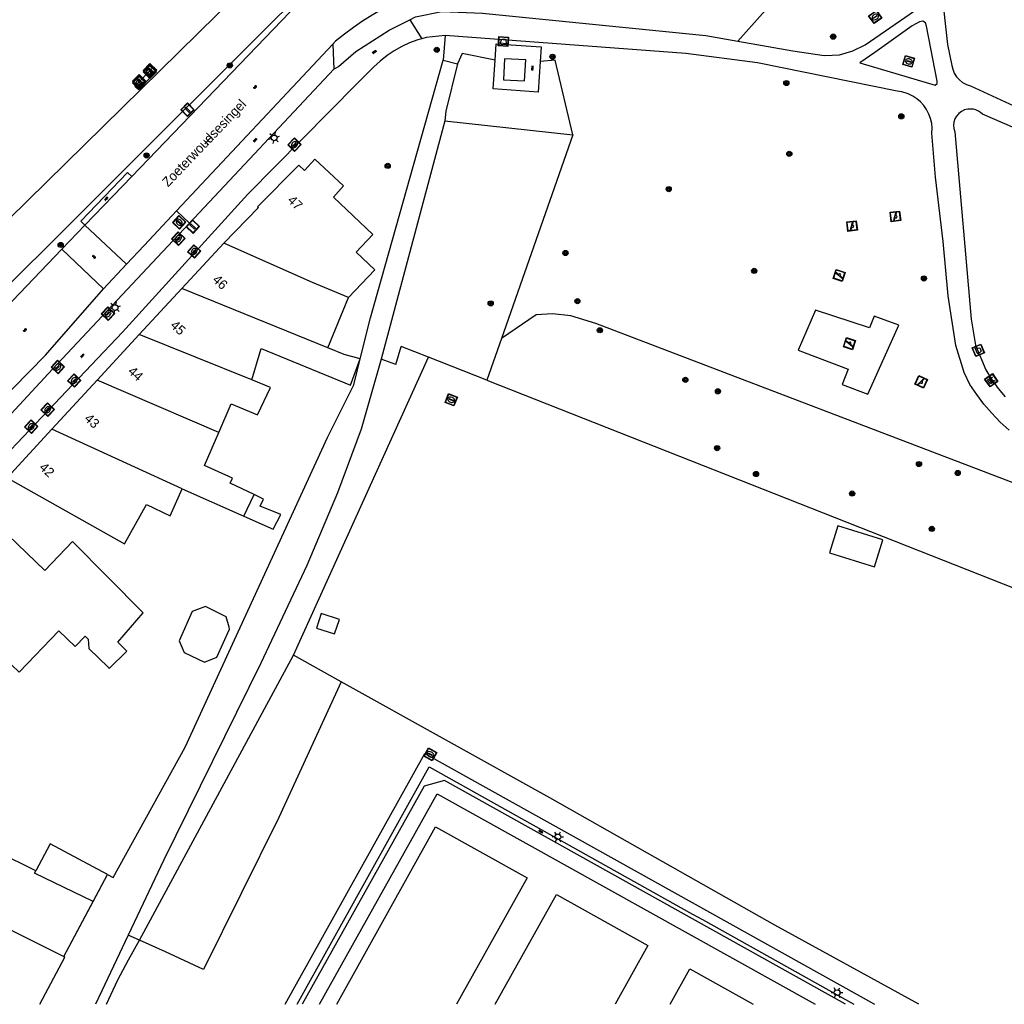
# Model space of a CAD drawing. Header units: metres. Extents: x 93870 to 95789, y 463036 to 464040.
# Tile 4 of 256: x 94044 to 94147, y 463040 to 463143. Entities that reach past the tile are written whole.
import ezdxf
from ezdxf.enums import TextEntityAlignment as Align

# ---------------------------------------------------------------- set-up
doc = ezdxf.new("R2010")
doc.units = ezdxf.units.M
doc.header["$LTSCALE"] = 25.4
for name, color, linetype in [('B_BEBOUWINGSGRENS_0', 1, 'Continuous'), ('B_OPSTAL_0', 1, 'Continuous'), ('B_TUSSENMUUR_0', 7, 'Continuous'), ('G_GRENS_ALGEMEEN_0', 7, 'Continuous'), ('K_STEIGER_1', 1, 'Continuous'), ('Q_AFVALBAK_0', 7, 'Continuous'), ('Q_BANK_0', 7, 'Continuous'), ('Q_BOLDER_1', 7, 'Continuous'), ('Q_BOOM_0', 3, 'Continuous'), ('Q_BRANDKRAAN_0', 5, 'Continuous'), ('Q_DAMWAND_0', 6, 'Continuous'), ('Q_INSPECTIE_OF_RIOOLPUT_0', 253, 'Continuous'), ('Q_KOLK_0', 254, 'Continuous'), ('Q_LICHTMAST_0', 2, 'Continuous'), ('Q_MEERPAAL_0', 7, 'Continuous'), ('Q_SPEELVOORZIENING_0', 45, 'Continuous'), ('Q_VERKEERSBORDPAAL_0', 40, 'Continuous'), ('S_GBKN_SYMBOOL_GV_GROOT_0', 7, 'Continuous'), ('S_GBKN_SYMBOOL_OV_GROOT_0', 7, 'Continuous'), ('T_CULTUURGRENS_0', 76, 'Continuous'), ('T_HAAG_0', 87, 'Continuous'), ('T_HEK_0', 57, 'Continuous'), ('T_HEK_LIJN_0', 6, 'Continuous'), ('T_MUUR_30CM_0', 10, 'Continuous'), ('T_SPORTBELIJNING_0', 7, 'Continuous'), ('T_WALBESCHERMING_0', 45, 'Continuous'), ('V_WEGGRENS_0', 7, 'Continuous'), ('W_WALBESCHERMING_LIJN_0', 45, 'Continuous'), ('Z_GBKN_HUISNUMMER_0', 252, 'Continuous'), ('Z_STRAATNAAM_0', 252, 'Continuous')]:
    doc.layers.add(name, color=color, linetype=linetype)

# ---------------------------------------------------------------- blocks, each defined once
blk = doc.blocks.new('Q_AFVALBAK')
for points in [[(-0.5, 0.5), (0.5, 0.5), (0.5, -0.5), (-0.5, -0.5)], [(-0.34, 0.2), (0.33, 0.2), (0.19, -0.25), (-0.2, -0.25)]]:
    blk.add_lwpolyline(points, close=True)
blk.add_lwpolyline([(-0.44, 0.46), (0.44, 0.46, -0.414214), (0.46, 0.44), (0.46, -0.44, -0.414214), (0.44, -0.46), (-0.44, -0.46, -0.414214), (-0.46, -0.44), (-0.46, 0.44), (-0.46, 0.44), (-0.46, 0.45), (-0.46, 0.45), (-0.46, 0.45), (-0.46, 0.45), (-0.46, 0.45), (-0.46, 0.45), (-0.46, 0.46), (-0.46, 0.46), (-0.46, 0.46), (-0.45, 0.46), (-0.45, 0.46), (-0.45, 0.46), (-0.45, 0.46), (-0.45, 0.46), (-0.45, 0.46), (-0.44, 0.46), (-0.44, 0.46)], format="xyb")
blk = doc.blocks.new('Q_LICHTMAST')
for points in [[(-0.26, 0.15), (-0.52, 0.3)], [(0, 0.3), (0, 0.6)], [(0.26, 0.15), (0.52, 0.3)], [(-0.26, -0.15), (-0.52, -0.3)], [(0, -0.3), (0, -0.6)], [(0.26, -0.15), (0.52, -0.3)]]:
    blk.add_lwpolyline(points)
blk.add_circle((0, 0), 0.3)
blk = doc.blocks.new('Q_VERKEERSBORDPAAL')
for points in [[(-0.5, 0.5), (0.5, 0.5), (0.5, -0.5), (-0.5, -0.5)], [(-0.08, 0.33), (0.07, 0.33), (0.07, -0.33), (-0.08, -0.33)]]:
    blk.add_lwpolyline(points, close=True)
blk.add_lwpolyline([(-0.44, 0.46), (0.44, 0.46, -0.414214), (0.46, 0.44), (0.46, -0.44, -0.414214), (0.44, -0.46), (-0.44, -0.46, -0.414214), (-0.46, -0.44), (-0.46, 0.44), (-0.46, 0.44), (-0.46, 0.45), (-0.46, 0.45), (-0.46, 0.45), (-0.46, 0.45), (-0.46, 0.45), (-0.46, 0.45), (-0.46, 0.46), (-0.46, 0.46), (-0.46, 0.46), (-0.45, 0.46), (-0.45, 0.46), (-0.45, 0.46), (-0.45, 0.46), (-0.45, 0.46), (-0.45, 0.46), (-0.44, 0.46), (-0.44, 0.46)], format="xyb")
blk = doc.blocks.new('Q_BRANDKRAAN')
blk.add_lwpolyline([(-0.5, 0.5), (0.5, 0.5), (0.5, -0.5), (-0.5, -0.5)], close=True)
for points in [[(-0.44, 0.46), (0.44, 0.46, -0.414214), (0.46, 0.44), (0.46, -0.44, -0.414214), (0.44, -0.46), (-0.44, -0.46, -0.414214), (-0.46, -0.44), (-0.46, 0.44), (-0.46, 0.44), (-0.46, 0.45), (-0.46, 0.45), (-0.46, 0.45), (-0.46, 0.45), (-0.46, 0.45), (-0.46, 0.45), (-0.46, 0.46), (-0.46, 0.46), (-0.46, 0.46), (-0.45, 0.46), (-0.45, 0.46), (-0.45, 0.46), (-0.45, 0.46), (-0.45, 0.46), (-0.45, 0.46), (-0.44, 0.46), (-0.44, 0.46)], [(-0.34, 0.1, 0.380426), (-0.28, -0.18)], [(-0.01, 0.27, 0.240218), (-0.34, 0.1)], [(-0.19, 0.04, 0.853344), (-0.19, -0.03)], [(0.33, 0.11, 0.240191), (-0.01, 0.27)], [(0.18, -0.03, 0.849746), (0.18, 0.04)], [(0.27, -0.18, 0.380426), (0.33, 0.11)], [(-0.28, -0.18, 0.148452), (0.01, -0.26)], [(0.01, -0.26, 0.131742), (0.27, -0.18)]]:
    blk.add_lwpolyline(points, format="xyb")
for points in [[(-0.19, 0.04), (0.18, 0.04)], [(0.18, -0.03), (-0.19, -0.03)]]:
    blk.add_lwpolyline(points)
blk = doc.blocks.new('Q_INSPECTIE_OF_RIOOLPUT')
blk.add_lwpolyline([(-0.5, 0.5), (0.5, 0.5), (0.5, -0.5), (-0.5, -0.5)], close=True)
for points in [[(-0.44, 0.46), (0.44, 0.46, -0.414214), (0.46, 0.44), (0.46, -0.44, -0.414214), (0.44, -0.46), (-0.44, -0.46, -0.414214), (-0.46, -0.44), (-0.46, 0.44), (-0.46, 0.44), (-0.46, 0.45), (-0.46, 0.45), (-0.46, 0.45), (-0.46, 0.45), (-0.46, 0.45), (-0.46, 0.45), (-0.46, 0.46), (-0.46, 0.46), (-0.46, 0.46), (-0.45, 0.46), (-0.45, 0.46), (-0.45, 0.46), (-0.45, 0.46), (-0.45, 0.46), (-0.45, 0.46), (-0.44, 0.46), (-0.44, 0.46)], [(-0.34, 0.1, 0.380426), (-0.28, -0.18)], [(-0.01, 0.27, 0.240218), (-0.34, 0.1)], [(-0.19, 0.04, 0.853344), (-0.19, -0.03)], [(0.33, 0.11, 0.240191), (-0.01, 0.27)], [(0.18, -0.03, 0.849746), (0.18, 0.04)], [(0.27, -0.18, 0.380426), (0.33, 0.11)], [(-0.28, -0.18, 0.148452), (0.01, -0.26)], [(0.01, -0.26, 0.131742), (0.27, -0.18)]]:
    blk.add_lwpolyline(points, format="xyb")
for points in [[(-0.19, 0.04), (0.18, 0.04)], [(0.18, -0.03), (-0.19, -0.03)]]:
    blk.add_lwpolyline(points)
blk = doc.blocks.new('Q_KOLK')
blk.add_lwpolyline([(-0.5, 0.5), (0.5, 0.5), (0.5, -0.5), (-0.5, -0.5)], close=True)
for points in [[(-0.44, 0.46), (0.44, 0.46, -0.414214), (0.46, 0.44), (0.46, -0.44, -0.414214), (0.44, -0.46), (-0.44, -0.46, -0.414214), (-0.46, -0.44), (-0.46, 0.44, -0.414214), (-0.44, 0.46)], [(-0.34, 0.1, 0.380426), (-0.28, -0.18)], [(-0.01, 0.27, 0.240218), (-0.34, 0.1)], [(-0.19, 0.04, 0.853344), (-0.19, -0.03)], [(0.33, 0.11, 0.240191), (-0.01, 0.27)], [(0.18, -0.03, 0.849746), (0.18, 0.04)], [(0.27, -0.18, 0.380426), (0.33, 0.11)], [(-0.28, -0.18, 0.148452), (0.01, -0.26)], [(0.01, -0.26, 0.131742), (0.27, -0.18)]]:
    blk.add_lwpolyline(points, format="xyb")
for points in [[(-0.19, 0.04), (0.18, 0.04)], [(0.18, -0.03), (-0.19, -0.03)]]:
    blk.add_lwpolyline(points)
blk = doc.blocks.new('Q_SPEELVOORZIENING')
blk.add_lwpolyline([(-0.5, 0.5), (0.5, 0.5), (0.5, -0.5), (-0.5, -0.5)], close=True)
for points in [[(-0.44, 0.46), (0.44, 0.46, -0.414214), (0.46, 0.44), (0.46, -0.44, -0.414214), (0.44, -0.46), (-0.44, -0.46, -0.414214), (-0.46, -0.44), (-0.46, 0.44), (-0.46, 0.44), (-0.46, 0.45), (-0.46, 0.45), (-0.46, 0.45), (-0.46, 0.45), (-0.46, 0.45), (-0.46, 0.45), (-0.46, 0.46), (-0.46, 0.46), (-0.46, 0.46), (-0.45, 0.46), (-0.45, 0.46), (-0.45, 0.46), (-0.45, 0.46), (-0.45, 0.46), (-0.45, 0.46), (-0.44, 0.46), (-0.44, 0.46)], [(-0.36, 0.2, 1.168313), (-0.39, 0.14)], [(-0.09, 0.02, 0.778987), (-0.04, -0.17)], [(-0.04, -0.17, 0.508825), (0.06, -0.04)], [(0.36, -0.16, 1.031322), (0.38, -0.1)]]:
    blk.add_lwpolyline(points, format="xyb")
for points in [[(-0.39, 0.14), (-0.09, 0.02)], [(-0.36, 0.2), (0.38, -0.1)], [(0.06, -0.04), (0.36, -0.16)]]:
    blk.add_lwpolyline(points)
blk = doc.blocks.new('Q_BANK')
blk.add_lwpolyline([(-0.5, 0.5), (0.5, 0.5), (0.5, -0.5), (-0.5, -0.5)], close=True)
blk.add_lwpolyline([(-0.44, 0.46), (0.44, 0.46, -0.414214), (0.46, 0.44), (0.46, -0.44, -0.414214), (0.44, -0.46), (-0.44, -0.46, -0.414214), (-0.46, -0.44), (-0.46, 0.44), (-0.46, 0.44), (-0.46, 0.45), (-0.46, 0.45), (-0.46, 0.45), (-0.46, 0.45), (-0.46, 0.45), (-0.46, 0.45), (-0.46, 0.46), (-0.46, 0.46), (-0.46, 0.46), (-0.45, 0.46), (-0.45, 0.46), (-0.45, 0.46), (-0.45, 0.46), (-0.45, 0.46), (-0.45, 0.46), (-0.44, 0.46), (-0.44, 0.46)], format="xyb")
for points in [[(-0.27, 0.02), (-0.37, -0.08)], [(-0.18, 0.13), (-0.27, 0.13), (-0.27, 0.28)], [(-0.27, 0.28), (0.26, 0.28), (0.26, 0.13), (0.17, 0.13)], [(-0.18, 0.02), (-0.27, 0.02)], [(-0.27, 0.02), (-0.18, 0.02)], [(-0.18, 0.02), (-0.18, 0.13)], [(-0.18, 0.13), (-0.14, 0.13)], [(-0.14, 0.13), (-0.14, 0.02)], [(0.13, 0.13), (-0.14, 0.13)], [(0.13, 0.02), (-0.14, 0.02)], [(-0.14, 0.02), (0.13, 0.02)], [(0.13, 0.02), (-0.14, 0.02)], [(-0.14, 0.02), (0.13, 0.02)], [(-0.14, 0.02), (0.13, 0.02)], [(0.13, 0.02), (0.13, 0.13)], [(0.13, 0.13), (0.17, 0.13)], [(0.17, 0.13), (0.17, 0.02)], [(0.17, 0.02), (0.26, 0.02)], [(0.17, 0.02), (0.26, 0.02)], [(0.26, 0.02), (0.36, -0.08)], [(-0.24, -0.08), (-0.37, -0.08)], [(-0.19, -0.08), (-0.19, -0.27), (-0.24, -0.27), (-0.24, -0.08)], [(-0.24, -0.08), (-0.19, -0.08)], [(0.18, -0.08), (-0.19, -0.08)], [(0.23, -0.08), (0.23, -0.27), (0.18, -0.27), (0.18, -0.08)], [(0.18, -0.08), (0.23, -0.08)], [(0.36, -0.08), (0.23, -0.08)]]:
    blk.add_lwpolyline(points)
blk = doc.blocks.new('Q_BOLDER')
for points in [[(-0.5, 0.5), (0.5, 0.5), (0.5, -0.5), (-0.5, -0.5)], [(-0.27, -0.2), (0.27, -0.2), (0.27, -0.3), (-0.27, -0.3)]]:
    blk.add_lwpolyline(points, close=True)
for points in [[(-0.44, 0.46), (0.44, 0.46, -0.414214), (0.46, 0.44), (0.46, -0.44, -0.414214), (0.44, -0.46), (-0.44, -0.46, -0.414214), (-0.46, -0.44), (-0.46, 0.44), (-0.46, 0.44), (-0.46, 0.45), (-0.46, 0.45), (-0.46, 0.45), (-0.46, 0.45), (-0.46, 0.45), (-0.46, 0.45), (-0.46, 0.46), (-0.46, 0.46), (-0.46, 0.46), (-0.45, 0.46), (-0.45, 0.46), (-0.45, 0.46), (-0.45, 0.46), (-0.45, 0.46), (-0.45, 0.46), (-0.44, 0.46), (-0.44, 0.46)], [(-0.23, 0.27, 0.439965), (-0.26, 0.19)], [(-0.15, 0.29, 0.109301), (-0.23, 0.27)], [(0.22, 0.27, 0.148019), (0.13, 0.29)], [(0.25, 0.19, 0.326045), (0.22, 0.27)], [(-0.27, -0.16, 0.309814), (-0.17, -0.02)], [(0.16, -0.02, 0.22667), (0.27, -0.16)]]:
    blk.add_lwpolyline(points, format="xyb")
for points in [[(-0.17, 0.03), (-0.26, 0.19)], [(-0.17, -0.02), (-0.17, 0.03)], [(-0.15, 0.29), (0.13, 0.29)], [(0.16, 0.03), (0.25, 0.19)], [(0.16, -0.02), (0.16, 0.03)], [(-0.27, -0.16), (0.27, -0.16)]]:
    blk.add_lwpolyline(points)
blk = doc.blocks.new('Q_BOOM')
for radius in [0.27, 0.18, 0.09]:
    blk.add_circle((0, 0), radius)
blk = doc.blocks.new('Q_MEERPAAL')
for points in [[(-0.5, 0.5), (0.5, 0.5), (0.5, -0.5), (-0.5, -0.5)], [(-0.08, 0.32), (0.07, 0.32), (0.07, 0.17), (-0.08, 0.17)]]:
    blk.add_lwpolyline(points, close=True)
blk.add_lwpolyline([(-0.44, 0.46), (0.44, 0.46, -0.414214), (0.46, 0.44), (0.46, -0.44, -0.414214), (0.44, -0.46), (-0.44, -0.46, -0.414214), (-0.46, -0.44), (-0.46, 0.44), (-0.46, 0.44), (-0.46, 0.45), (-0.46, 0.45), (-0.46, 0.45), (-0.46, 0.45), (-0.46, 0.45), (-0.46, 0.45), (-0.46, 0.46), (-0.46, 0.46), (-0.46, 0.46), (-0.45, 0.46), (-0.45, 0.46), (-0.45, 0.46), (-0.45, 0.46), (-0.45, 0.46), (-0.45, 0.46), (-0.44, 0.46), (-0.44, 0.46)], format="xyb")
for points in [[(-0.08, 0.12), (-0.14, -0.31)], [(-0.08, 0.12), (0.07, 0.12)], [(0.07, 0.12), (0.12, -0.31)], [(-0.14, -0.31), (0.12, -0.31)]]:
    blk.add_lwpolyline(points)
blk = doc.blocks.new('S_GBKN_SYMBOOL_OV_GROOT')
for points in [[(-0.21875, 0.0625), (0.21875, 0.0625)], [(-0.21875, 0), (0.21875, 0)], [(-0.1875, 0.0625), (-0.1875, 0)], [(-0.125, 0.09375), (-0.125, 0.0625)], [(-0.125, 0), (-0.125, -0.0625)], [(-0.0625, 0.0625), (-0.0625, 0)], [(0, 0.09375), (0, 0.0625)], [(0, 0), (0, -0.0625)], [(0.0625, 0.0625), (0.0625, 0)], [(0.125, 0.09375), (0.125, 0.0625)], [(0.125, 0), (0.125, -0.0625)], [(0.1875, 0.0625), (0.1875, 0)], [(-0.21875, -0.0625), (0.21875, -0.0625)], [(-0.1875, -0.0625), (-0.1875, -0.09375)], [(-0.0625, -0.0625), (-0.0625, -0.09375)], [(0.0625, -0.0625), (0.0625, -0.09375)], [(0.1875, -0.0625), (0.1875, -0.09375)]]:
    blk.add_lwpolyline(points)
blk = doc.blocks.new('S_GBKN_SYMBOOL_GV_GROOT')
for points in [[(-0.1875, 0.03125), (-0.09375, 0.09375)], [(-0.1875, -0.0625), (0.0625, 0.09375)], [(-0.1875, 0.09375), (0.125, -0.09375)], [(-0.1875, 0), (-0.03125, -0.09375)], [(-0.125, -0.09375), (0.1875, 0.09375)], [(-0.0625, 0.09375), (0.1875, -0.0625)], [(0.03125, -0.09375), (0.1875, 0)], [(0.09375, 0.09375), (0.1875, 0.03125)]]:
    blk.add_lwpolyline(points)
blk = doc.blocks.new('LDN_BLOK7_AUTOCAD_OD_1_FMEBLOCK30')
at = {"layer": 'T_SPORTBELIJNING_0'}
for p, q in [((-4.35, -1.85), (-2.29, 1.85)), ((-2.29, 1.85), (4.35, -1.85))]:
    blk.add_line(p, q, dxfattribs=at)

msp = doc.modelspace()

# ---------------------------------------------------------------- linework, layer by layer
at = {"layer": 'B_BEBOUWINGSGRENS_0'}
for p, q in [((94065.22, 463119.23), (94060.82, 463114.51)), ((94060.82, 463114.51), (94056.35, 463109.67)), ((94076.14, 463108.28), (94078.27, 463113.57)), ((94056.35, 463109.67), (94051.95, 463104.89)), ((94051.95, 463104.89), (94047.23, 463099.77)), ((94060.88, 463093.52), (94067.34, 463090.65)), ((94051.56, 463050.31), (94053.06, 463053.14)), ((94048.48, 463044.53), (94051.56, 463050.31))]:
    msp.add_line(p, q, dxfattribs=at)
for points in [[(94078.27, 463113.57), (94081.05, 463116.46), (94079.1, 463118.31), (94080.85, 463120.16), (94076.7, 463124.07), (94077.78, 463125.25), (94074.75, 463128.04), (94073.67, 463126.86), (94073.07, 463127.41), (94068.77, 463123.05), (94068.85, 463122.98), (94065.22, 463119.23)], [(94068.15, 463104.94), (94069.13, 463108.22), (94078.51, 463104.36), (94079.5, 463107.13), (94077.84, 463107.59), (94076.14, 463108.28)], [(94064.7, 463099.4), (94065.99, 463102.41), (94068.75, 463101.28), (94070.12, 463104.14), (94068.15, 463104.94)], [(94047.23, 463099.77), (94042.52, 463094.66), (94054.81, 463087.76), (94057.12, 463091.87), (94059.61, 463090.68), (94060.88, 463093.52)], [(94068.42, 463092.91), (94065.88, 463094.12), (94066.13, 463094.64), (94063.22, 463095.96), (94064.7, 463099.4)], [(94069.05, 463091.71), (94069.39, 463092.45), (94068.42, 463092.91)], [(94056.78, 463080.54), (94049.39, 463088), (94046.49, 463084.98), (94039.75, 463091.43), (94036.53, 463088.07), (94036.33, 463088.26), (94032.9, 463084.68)], [(94067.34, 463090.65), (94070.41, 463089.29), (94071.21, 463090.84), (94069.05, 463091.71)], [(94134.27, 463088.19), (94129.54, 463089.65), (94128.66, 463086.83), (94133.39, 463085.36), (94134.27, 463088.19)], [(94065.78, 463079.04), (94065.46, 463080.12), (94063.31, 463081.19), (94061.92, 463080.68), (94060.54, 463077.58), (94061.07, 463076.38), (94063.22, 463075.38), (94064.48, 463075.87), (94065.82, 463078.82), (94065.78, 463079.04)], [(94042.98, 463075.1), (94043.8, 463074.31), (94047.96, 463078.65), (94049.67, 463077.01), (94050.69, 463078.07), (94051.01, 463077.77), (94051.09, 463076.81), (94053.15, 463074.81), (94053.24, 463074.73), (94055.08, 463076.53), (94054.14, 463077.46), (94056.78, 463080.54)], [(94076.83, 463078.32), (94077.33, 463079.84), (94075.44, 463080.46), (94074.94, 463078.94), (94076.83, 463078.32)], [(94053.06, 463053.14), (94047.03, 463056.35), (94045.53, 463053.52)], [(94045.53, 463053.52), (94041.49, 463055.5), (94041.04, 463054.66)], [(94045.94, 463039.53), (94048.59, 463044.47), (94048.48, 463044.53)]]:
    msp.add_lwpolyline(points, dxfattribs=at)
at = {"layer": 'B_OPSTAL_0'}
msp.add_lwpolyline([(94094.62, 463138.56), (94094.51, 463136.35), (94096.72, 463136.23), (94096.85, 463138.43), (94094.62, 463138.56)], dxfattribs=at)
at = {"layer": 'B_TUSSENMUUR_0'}
for p, q in [((94076.14, 463108.28), (94060.82, 463114.51)), ((94068.15, 463104.94), (94056.35, 463109.67)), ((94064.7, 463099.4), (94051.95, 463104.89)), ((94060.88, 463093.52), (94047.23, 463099.77)), ((94067.34, 463090.65), (94068.42, 463092.91)), ((94042.88, 463047.34), (94048.48, 463044.53))]:
    msp.add_line(p, q, dxfattribs=at)
for points in [[(94078.27, 463113.57), (94074.51, 463115.13), (94065.22, 463119.23)], [(94051.56, 463050.31), (94045.39, 463053.26), (94045.53, 463053.52)]]:
    msp.add_lwpolyline(points, dxfattribs=at)
at = {"layer": 'G_GRENS_ALGEMEEN_0'}
msp.add_line((94088.41, 463141), (94088.21, 463138.41), dxfattribs=at)
for points in [[(94093.64, 463138.4), (94093.75, 463140.12), (94098.47, 463139.82), (94098.37, 463138.27)], [(94098.37, 463138.27), (94098.16, 463135.06), (94093.44, 463135.41), (94093.64, 463138.4)], [(94071.67, 463039.53), (94086.29, 463065.8), (94108.53, 463053.39), (94133.37, 463039.53)], [(94130.35, 463039.53), (94088.35, 463062.98), (94086.2, 463062.39), (94073.44, 463039.53)]]:
    msp.add_lwpolyline(points, dxfattribs=at)
at = {"layer": 'K_STEIGER_1'}
msp.add_lwpolyline([(94056.33, 463135.33), (94058.19, 463137.25), (94057.78, 463137.62), (94055.92, 463135.7), (94056.33, 463135.33)], dxfattribs=at)
at = {"layer": 'Q_DAMWAND_0'}
msp.add_lwpolyline([(94124.86, 463162.14), (94122.47, 463160.86), (94120.99, 463160.34), (94119.42, 463160.01), (94086.09, 463158.61), (94082.68, 463157.95), (94080.98, 463157.38), (94079.28, 463156.56), (94075.4, 463153.91), (94066.48, 463145.13), (94042.72, 463121.74)], dxfattribs=at)
at = {"layer": 'T_CULTUURGRENS_0'}
for p, q in [((94119.06, 463140.4), (94125.66, 463147.88)), ((94088.38, 463132.05), (94101.79, 463130.6)), ((94101.79, 463130.6), (94094.31, 463109.25)), ((94094.31, 463109.25), (94092.79, 463104.89)), ((94083.24, 463106.53), (94081.72, 463107.11))]:
    msp.add_line(p, q, dxfattribs=at)
for points in [[(94037.18, 463109.4), (94069.81, 463141.89), (94078.2, 463150.25), (94079.72, 463151.34), (94080.74, 463151.96), (94081.94, 463152.49), (94085.27, 463153.55), (94087.44, 463153.83), (94103.04, 463154.31), (94114.79, 463154.78), (94120.99, 463155.43), (94122.4, 463155.69)], [(94093.64, 463138.4), (94090.18, 463139.1), (94089.71, 463138.02)], [(94101.79, 463130.6), (94099.93, 463138.4), (94098.37, 463138.27)], [(94104.2, 463110.83), (94101.59, 463111.62), (94099.66, 463111.85), (94097.95, 463111.74), (94094.31, 463109.25)], [(94163.51, 463095.42), (94165.03, 463091.93), (94158.07, 463090.42), (94151.01, 463092.96), (94104.2, 463110.83)], [(94052.95, 463039.53), (94054.12, 463042.08), (94055.26, 463044.18), (94056.38, 463046.26)]]:
    msp.add_lwpolyline(points, dxfattribs=at)
at = {"layer": 'T_HAAG_0'}
for p, q in [((94083.24, 463106.53), (94083.81, 463108.43)), ((94056.38, 463046.26), (94072.52, 463076.09))]:
    msp.add_line(p, q, dxfattribs=at)
msp.add_lwpolyline([(94077.52, 463073.31), (94071, 463059.08), (94063.09, 463043.19)], dxfattribs=at)
at = {"layer": 'T_HEK_0'}
for p, q in [((94086.66, 463107.31), (94083.81, 463108.43)), ((94072.52, 463076.09), (94086.66, 463107.31)), ((94092.79, 463104.89), (94086.66, 463107.31)), ((94092.79, 463104.89), (94168.04, 463075.2)), ((94077.52, 463073.31), (94072.52, 463076.09)), ((94059.12, 463045.01), (94056.38, 463046.26)), ((94063.09, 463043.19), (94059.12, 463045.01))]:
    msp.add_line(p, q, dxfattribs=at)
for points in [[(94138.03, 463039.53), (94122.95, 463047.82), (94109.61, 463055.36), (94099.37, 463061.14), (94077.52, 463073.31)], [(94072.92, 463039.53), (94086.75, 463064.4), (94114.33, 463048.98), (94115.35, 463048.41), (94131.22, 463039.53)]]:
    msp.add_lwpolyline(points, dxfattribs=at)
at = {"layer": 'T_HEK_LIJN_0'}
msp.add_line((94056.38, 463046.26), (94055.21, 463046.79), dxfattribs=at)
at = {"layer": 'T_MUUR_30CM_0'}
for points in [[(94085.97, 463140.66), (94085.54, 463140.54), (94084.69, 463140.22), (94083.87, 463139.84), (94083.08, 463139.39), (94082.32, 463138.89), (94081.61, 463138.32), (94080.95, 463137.71), (94079.15, 463135.94)], [(94088.41, 463141), (94086.41, 463140.79), (94085.97, 463140.66)], [(94079.15, 463135.94), (94067.75, 463124.37), (94054.62, 463109.93), (94038.36, 463092.82), (94037.25, 463091.79), (94036.09, 463090.8), (94034.9, 463089.87), (94033.66, 463088.99), (94032.39, 463088.16), (94031.08, 463087.39), (94029.74, 463086.68), (94028.37, 463086.03), (94026.97, 463085.44), (94025.55, 463084.9), (94021.68, 463083.6)]]:
    msp.add_lwpolyline(points, dxfattribs=at)
at = {"layer": 'T_SPORTBELIJNING_0'}
msp.add_line((94109.65, 463045.68), (94106.23, 463039.53), dxfattribs=at)
for points in [[(94075.24, 463039.53), (94087.57, 463061.59), (94127.16, 463039.53)], [(94077.07, 463039.53), (94087.4, 463058.11), (94096.99, 463052.76), (94089.61, 463039.53)], [(94093.66, 463039.53), (94100.06, 463051.04), (94109.65, 463045.68)]]:
    msp.add_lwpolyline(points, dxfattribs=at)
at = {"layer": 'T_WALBESCHERMING_0'}
for p, q in [((94088.21, 463138.41), (94089.71, 463138.02)), ((94088.38, 463132.05), (94081.72, 463107.11))]:
    msp.add_line(p, q, dxfattribs=at)
for points in [[(94053.06, 463053.14), (94053.65, 463052.81), (94061.19, 463066.46), (94076.08, 463098.89), (94078.83, 463104.41), (94079.55, 463107.28), (94080.59, 463111.43), (94088.21, 463138.41)], [(94089.71, 463138.02), (94088.48, 463133.07), (94088.38, 463132.05)], [(94081.72, 463107.11), (94079.63, 463099.76), (94077.15, 463093.08), (94073.91, 463085.47), (94069.12, 463075.27), (94058.95, 463054.66), (94055.21, 463046.79)], [(94055.21, 463046.79), (94052.44, 463040.96), (94051.78, 463039.53)]]:
    msp.add_lwpolyline(points, dxfattribs=at)
at = {"layer": 'V_WEGGRENS_0'}
for p, q in [((94084.71, 463142.64), (94085.97, 463140.66)), ((94060.27, 463122.62), (94076.65, 463140.07)), ((94076.65, 463140.07), (94076.75, 463137.46)), ((94061.62, 463121.35), (94076.75, 463137.46)), ((94076.75, 463137.46), (94077.24, 463137.75)), ((94143.43, 463135.73), (94155.14, 463130.3)), ((94055.59, 463126.24), (94050.68, 463121.13)), ((94060.27, 463122.62), (94061.62, 463121.35)), ((94048.25, 463118.6), (94050.68, 463121.13)), ((94050.68, 463121.13), (94055.02, 463117.03)), ((94048.25, 463118.6), (94052.61, 463114.47)), ((94052.61, 463114.47), (94055.02, 463117.03))]:
    msp.add_line(p, q, dxfattribs=at)
for points in [[(94055.59, 463126.24), (94077.39, 463148.93), (94078.32, 463149.63), (94079.29, 463150.27), (94080.3, 463150.84), (94081.34, 463151.36), (94082.41, 463151.81), (94083.51, 463152.19), (94084.63, 463152.51), (94085.76, 463152.75), (94086.91, 463152.93), (94088.07, 463153.03), (94097.14, 463153.57), (94111.99, 463154.16), (94116.85, 463153.88), (94123.04, 463153.95), (94124.83, 463153.94), (94126.61, 463153.89), (94128.4, 463153.8), (94130.18, 463153.66), (94131.95, 463153.48)], [(94125.66, 463147.88), (94091.18, 463147.11), (94090.26, 463147.05), (94089.34, 463146.92), (94088.44, 463146.73), (94087.55, 463146.46), (94086.69, 463146.13), (94085.86, 463145.73), (94081.78, 463143.7), (94080.76, 463143.11), (94079.77, 463142.49), (94078.8, 463141.83), (94077.86, 463141.14), (94076.94, 463140.4), (94076.65, 463140.07)], [(94129.72, 463138.98), (94131.1, 463139.4), (94132.39, 463140.02), (94137.13, 463143.25), (94137.76, 463143.73), (94138.25, 463144.22), (94138.43, 463144.89), (94138.39, 463145.59), (94138.19, 463146.29)], [(94140.4, 463145.76), (94141.01, 463140.06), (94141.49, 463137.84), (94141.57, 463137.47), (94141.74, 463137.06), (94141.97, 463136.68), (94142.27, 463136.35), (94142.61, 463136.08), (94143.01, 463135.87), (94143.43, 463135.73)], [(94084.71, 463142.64), (94085.3, 463142.94), (94088.06, 463143.51), (94092.32, 463143.34), (94115.72, 463140.99), (94119.06, 463140.4)], [(94077.24, 463137.75), (94079.07, 463139.3), (94082.54, 463141.56), (94084.71, 463142.64)], [(94138.83, 463141.97), (94138.73, 463142.31), (94138.43, 463142.49), (94138.08, 463142.44), (94137.31, 463142.01), (94133.4, 463139.22), (94131.86, 463138.13)], [(94139.93, 463135.95), (94139.93, 463136.21), (94138.83, 463141.97)], [(94136.91, 463134.87), (94136.69, 463134.96), (94136.47, 463135.02), (94136.24, 463135.08), (94136.01, 463135.12), (94135.77, 463135.15), (94121.13, 463138.13), (94113.63, 463139.12), (94088.41, 463141)], [(94119.06, 463140.4), (94124.81, 463139.39), (94128.12, 463138.89), (94128.95, 463138.94), (94129.72, 463138.98)], [(94131.86, 463138.13), (94139.74, 463135.78), (94139.93, 463135.95)], [(94147.48, 463099.65), (94146.55, 463100.51), (94145.67, 463101.43), (94144.85, 463102.39), (94144.09, 463103.4), (94143.38, 463104.45), (94142.78, 463105.69), (94141.9, 463108.52), (94141.08, 463113.72), (94140.59, 463119.41), (94139.76, 463126.14), (94139.39, 463130.76), (94139.41, 463131.27), (94139.37, 463131.79), (94139.25, 463132.29), (94139.08, 463132.77), (94138.84, 463133.23), (94138.55, 463133.65), (94138.2, 463134.04), (94137.81, 463134.37), (94137.38, 463134.65), (94136.91, 463134.87)], [(94143.49, 463133.29), (94143.14, 463133.27), (94142.8, 463133.19), (94142.49, 463133.04), (94142.21, 463132.82), (94141.98, 463132.56), (94141.81, 463132.26), (94141.7, 463131.93), (94141.66, 463131.59), (94141.69, 463131.24), (94141.78, 463130.9), (94143.49, 463111.3), (94143.96, 463108.55), (94145.03, 463105.97), (94145.65, 463104.99), (94146.33, 463104.04), (94147.06, 463103.14)], [(94164.08, 463122.86), (94153.56, 463128.92), (94144.68, 463132.74), (94144.48, 463132.93), (94144.26, 463133.07), (94144.01, 463133.19), (94143.75, 463133.26), (94143.49, 463133.29)], [(94050.68, 463121.13), (94050.25, 463121.55), (94055.14, 463126.64), (94055.59, 463126.24)], [(94055.02, 463117.03), (94056.87, 463119.01), (94060.27, 463122.62)], [(94024.89, 463089.32), (94027.64, 463088.49), (94028.79, 463089.19), (94029.74, 463089.58), (94030.66, 463090.02), (94031.57, 463090.5), (94032.44, 463091.03), (94033.29, 463091.6), (94033.84, 463092.01), (94034.39, 463092.43), (94034.91, 463092.88), (94035.42, 463093.34), (94035.92, 463093.82), (94039.42, 463097.59), (94047.27, 463106.05), (94058.23, 463117.73), (94061.62, 463121.35)], [(94041.61, 463111.68), (94048.25, 463118.6)], [(94024.89, 463089.32), (94026.37, 463090.06), (94027.83, 463090.81), (94029.28, 463091.6), (94030.71, 463092.4), (94032.14, 463093.23), (94034.13, 463094.88), (94038.04, 463098.87), (94046.55, 463107.52), (94052.61, 463114.47)], [(94127.21, 463112.24), (94125.4, 463108.05), (94130.62, 463106.05), (94129.99, 463104.44), (94132.67, 463103.44), (94135.94, 463110.66), (94133.36, 463111.61), (94132.85, 463110.39), (94127.21, 463112.24)]]:
    msp.add_lwpolyline(points, dxfattribs=at)
at = {"layer": 'W_WALBESCHERMING_LIJN_0'}
msp.add_line((94048.48, 463044.53), (94053.06, 463053.14), dxfattribs=at)
at = {"layer": 'Z_STRAATNAAM_0'}
msp.add_line((94063.25, 463129.65), (94063.94, 463130.37), dxfattribs=at)

# ---------------------------------------------------------------- block references
at = {"layer": 'Q_AFVALBAK_0'}
for p, rotation in [((94094.51, 463140.36), 175.7516358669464), ((94144.25, 463108.02), 112.6814071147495)]:
    msp.add_blockref('Q_AFVALBAK', p, dxfattribs=dict(at, rotation=rotation))
at = {"layer": 'Q_BANK_0', "rotation": 125.6178918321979}
msp.add_blockref('Q_BANK', (94145.61, 463104.88), dxfattribs=at)
at = {"layer": 'Q_BOLDER_1', "rotation": 45.9396877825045}
for p in [(94057.47, 463137.19), (94056.37, 463136.06)]:
    msp.add_blockref('Q_BOLDER', p, dxfattribs=at)
at = {"layer": 'Q_BOOM_0'}
for p, rotation in [((94129.06, 463140.87), 3.063821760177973), ((94087.53, 463139.49), 85.42695867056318), ((94099.66, 463138.77), 4.575379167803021), ((94065.85, 463137.86), 44.87946268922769), ((94124.15, 463136.01), 168.4726658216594), ((94136.19, 463132.53), 146.8967689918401), ((94057.14, 463128.43), 46.13960929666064), ((94124.46, 463128.6), 168.4726658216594), ((94082.39, 463127.34), 74.24126207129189), ((94111.83, 463124.9), 70.697521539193), ((94048.14, 463119.06), 46.18748647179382), ((94101.01, 463118.21), 70.69752153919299), ((94120.78, 463116.34), 161.7880145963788), ((94138.56, 463115.55), 94.9219399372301), ((94093.18, 463112.93), 70.697521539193), ((94102.26, 463113.17), 163.0794755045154), ((94104.62, 463110.12), 159.1128772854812), ((94113.57, 463104.93), 159.1128772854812), ((94116.98, 463103.73), 159.1128772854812), ((94116.9, 463097.78), 158.4727881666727), ((94138.04, 463096.11), 159.1128772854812), ((94120.97, 463095.07), 158.4727881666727), ((94142.1, 463095.17), 159.1128772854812), ((94131.04, 463093.02), 158.4727881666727), ((94139.38, 463089.32), 158.4727881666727)]:
    msp.add_blockref('Q_BOOM', p, dxfattribs=dict(at, rotation=rotation))
at = {"layer": 'Q_BRANDKRAAN_0'}
for p, rotation in [((94133.46, 463142.93), 34.34692244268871), ((94053.1, 463111.86), 46.81352854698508)]:
    msp.add_blockref('Q_BRANDKRAAN', p, dxfattribs=dict(at, rotation=rotation))
at = {"layer": 'Q_INSPECTIE_OF_RIOOLPUT_0'}
for p, rotation in [((94136.96, 463138.28), 163.4357011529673), ((94060.55, 463121.43), 136.8069072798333)]:
    msp.add_blockref('Q_INSPECTIE_OF_RIOOLPUT', p, dxfattribs=dict(at, rotation=rotation))
at = {"layer": 'Q_KOLK_0'}
for p, rotation in [((94072.63, 463129.56), 45.41930297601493), ((94060.47, 463119.72), 46.81493126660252), ((94062.13, 463118.38), 47.721573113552), ((94047.84, 463106.27), 46.81352854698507), ((94049.56, 463104.86), 46.44548102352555), ((94089.05, 463102.84), 158.4764878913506), ((94046.78, 463101.8), 46.44548102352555), ((94045.05, 463100.02), 46.44548102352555), ((94086.86, 463065.71), 150.8372293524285)]:
    msp.add_blockref('Q_KOLK', p, dxfattribs=dict(at, rotation=rotation))
at = {"layer": 'Q_LICHTMAST_0'}
for p, rotation in [((94070.5, 463130.27), 46.81344568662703), ((94053.84, 463112.5), 46.81352854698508), ((94100.21, 463057.06), 150.7828188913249), ((94129.46, 463040.75), 150.7808884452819)]:
    msp.add_blockref('Q_LICHTMAST', p, dxfattribs=dict(at, rotation=rotation))
at = {"layer": 'Q_MEERPAAL_0', "rotation": 45.9396877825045}
for p in [(94057.5, 463137.35), (94056.37, 463136.21)]:
    msp.add_blockref('Q_MEERPAAL', p, dxfattribs=at)
at = {"layer": 'Q_SPEELVOORZIENING_0'}
for p, rotation in [((94135.57, 463122.04), 96.98464998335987), ((94131.03, 463121.03), 96.98464998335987), ((94129.68, 463115.87), 161.7880145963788), ((94130.75, 463108.72), 161.7880145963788), ((94138.27, 463104.73), 65.64338627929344)]:
    msp.add_blockref('Q_SPEELVOORZIENING', p, dxfattribs=dict(at, rotation=rotation))
at = {"layer": 'Q_VERKEERSBORDPAAL_0'}
for p, rotation in [((94061.42, 463133.22), 44.87946268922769), ((94061.98, 463120.98), 46.81493126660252)]:
    msp.add_blockref('Q_VERKEERSBORDPAAL', p, dxfattribs=dict(at, rotation=rotation))
at = {"layer": 'S_GBKN_SYMBOOL_GV_GROOT_0'}
for p, rotation in [((94068.52, 463135.6), 46.13960929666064), ((94051.65, 463117.8), 136.6288249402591), ((94044.42, 463110.15), 46.1969248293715)]:
    msp.add_blockref('S_GBKN_SYMBOOL_GV_GROOT', p, dxfattribs=dict(at, rotation=rotation))
at = {"layer": 'S_GBKN_SYMBOOL_OV_GROOT_0'}
for p, rotation in [((94081, 463139.29), 33.15173376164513), ((94097.56, 463137.59), 86.3470209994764), ((94068.51, 463130.04), 46.81344568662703), ((94052.92, 463123.9), 46.13810127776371), ((94050.41, 463107.46), 46.81352854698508), ((94098.43, 463057.61), 150.7828188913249)]:
    msp.add_blockref('S_GBKN_SYMBOOL_OV_GROOT', p, dxfattribs=dict(at, rotation=rotation))
at = {"layer": 'T_SPORTBELIJNING_0'}
msp.add_blockref('LDN_BLOK7_AUTOCAD_OD_1_FMEBLOCK30', (94116.33, 463041.38), dxfattribs=at)

# ---------------------------------------------------------------- texts
at = {"layer": 'Z_GBKN_HUISNUMMER_0', "linetype": 'Continuous'}
for s, rotation, p in [('47', 315.4, (94072.7, 463123.48)), ('46', 317, (94064.85, 463115.17)), ('45', 317.3, (94060.43, 463110.39)), ('44', 317.3, (94055.99, 463105.58)), ('43', 317.3, (94051.43, 463100.63)), ('42', 317.3, (94046.71, 463095.52))]:
    msp.add_text(s, height=1, rotation=rotation, dxfattribs=at).set_placement(p, align=Align.MIDDLE)
at = {"layer": 'Z_STRAATNAAM_0', "linetype": 'Continuous'}
msp.add_text('Zoeterwoudsesingel', height=1, rotation=46.2964, dxfattribs=at).set_placement((94063.25, 463129.65), align=Align.MIDDLE)

doc.saveas('drawing.dxf')
